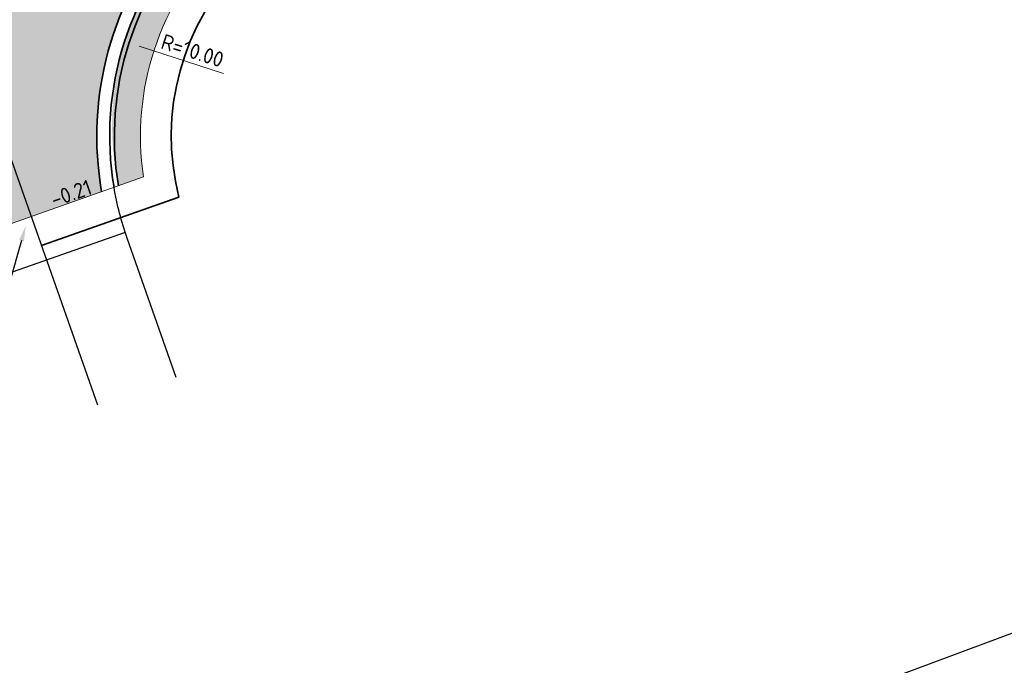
# Model space of a CAD drawing. Header units: metres. Extents: x 132493 to 134960, y 502695 to 503907.
# Tile 53 of 144: x 133093 to 133125, y 502998 to 503019. Entities that reach past the tile are written whole.
import ezdxf
from ezdxf import colors
from ezdxf.entities.mleader import LeaderData, LeaderLine
from ezdxf.math import Vec2, Vec3

# ---------------------------------------------------------------- set-up
doc = ezdxf.new("R2010")
doc.units = ezdxf.units.M
doc.linetypes.add('VH-OPSLUITBAND_150X250', pattern=[24, 16, -2, 4, -2])
doc.linetypes.add('XX-PROJECTGRENS', pattern=[18, 12, -3, 0, -3])
doc.layers.get('Defpoints').update_dxf_attribs({"color": 3})
doc.layers.add('ARC-hoev-gras zaaien', color=73, linetype='Continuous', lineweight=35, plot=False)
doc.layers.add('ARC-hoev-sbs-df-kv-rood-vrijgekomen', color=32, linetype='Continuous', lineweight=18, plot=False)
for name, color, linetype, lineweight in [('B04-WE-AM-M-200', 7, 'Continuous', 18), ('N-WE-KG-GRENS_WERKGRENS-G', 5, 'XX-PROJECTGRENS', 35), ('N-WE-VH-GOOT-G', 40, 'Continuous', 35), ('N-WE-VH-KANTOPSLUITING_OPSLUITBAND_150X250-G', 10, 'VH-OPSLUITBAND_150X250', 35), ('N-WE-VH-KANTOPSLUITING_VOORKANTBAND-G', 7, 'Continuous', 35), ('N-WE-VH-KANTVERHARDING-G', 2, 'Continuous', 18), ('X-XX-AL-AANPIJLING-T25', 7, 'Continuous', 25), ('X-XX-AL-DETAIL1-T25', 7, 'Continuous', 25)]:
    doc.layers.add(name, color=color, linetype=linetype, lineweight=lineweight)
doc.styles.add('NLCS-ISO-M200-T25', font='NLCS-ISO.ttf', dxfattribs={"height": 0.5})
doc.dimstyles.new('NLCS-M200-T25-PIJL_L2_H1', dxfattribs={"dimscale": 0.2, "dimtxt": 2.5, "dimasz": 2.5, "dimexe": 2, "dimexo": 2, "dimgap": 0.7, "dimtad": 1, "dimzin": 0, "dimdsep": 46, "dimtxsty": 'NLCS-ISO-M200-T25', "dimcen": 0, "dimdle": 2, "dimclrd": 256, "dimclre": 256, "dimclrt": 256, "dimadec": 1, "dimazin": 0, "dimtfac": 1, "dimtdec": 3, "dimtofl": 0, "dimtmove": 0, "dimatfit": 3, "dimfxl": 2, "dimfxlon": 1, "dimtfillclr": 256, "dimtolj": 1, "dimtzin": 0, "dimlwd": -1, "dimlwe": -1, "dimarcsym": 0})

# ---------------------------------------------------------------- blocks, each defined once
blk = doc.blocks.new('*D407')
at = {"layer": 'B04-WE-AM-M-200', "transparency": 16777216}
blk.add_line((133100.0909395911, 503017.150570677), (133097.3505664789, 503018.0364347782), dxfattribs=at)
blk.add_solid([(133097.3761991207, 503018.1157279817), (133097.3249338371, 503017.9571415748), (133096.874807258, 503018.1902306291)], dxfattribs=at)
at = {"layer": 'Defpoints', "color": 0, "transparency": 16777216}
for p in [(133096.8748072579, 503018.1902306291), (133106.3899916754, 503015.114313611)]:
    blk.add_point(p, dxfattribs=at)
at = {"layer": 'B04-WE-AM-M-200', "transparency": 16777216, "insert": (133099.0785934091, 503017.8876969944), "char_height": 0.5, "attachment_point": 5, "rotation": 342.08584495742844, "style": 'NLCS-ISO-M200-T25'}
blk.add_mtext('\\A1;R=10.00', dxfattribs=at)

msp = doc.modelspace()

# ---------------------------------------------------------------- hatches: boundary and pattern name
at = {"layer": 'ARC-hoev-gras zaaien', "transparency": 33554623}
h = msp.add_hatch(color=256, dxfattribs=at)
h.dxf.hatch_style = 1
edge = h.paths.add_edge_path()
edge.add_line((133029.139845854, 503010.9486056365), (133035.4609109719, 503013.0811575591))
edge.add_line((133035.4609109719, 503013.0811575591), (133040.3172282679, 503014.8866991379))
edge.add_arc((133057.2070782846, 502968.8296338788), 49.056297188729, 84.9160890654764, 110.13878104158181, ccw=False)
edge.add_line((133061.5541823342, 503017.6929430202), (133083.3475114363, 503015.5444783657))
edge.add_arc((133082.4636333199, 503006.5879857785), 8.99999999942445, 30.9159848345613, 84.36397240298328, ccw=False)
edge.add_line((133090.1849277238, 503011.2120113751), (133091.0016688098, 503011.4996504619))
edge.add_arc((133082.4636333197, 503006.5879857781), 9.849999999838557, 29.91047106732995, 82.97002277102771)
edge.add_line((133083.6691613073, 503016.3639359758), (133082.1784234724, 503016.5139796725))
edge.add_line((133082.1784234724, 503016.5139796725), (133082.1933195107, 503016.6632382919))
edge.add_line((133082.1933195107, 503016.6632382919), (133061.660158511, 503018.6895685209))
edge.add_arc((133057.2175182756, 502968.7874729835), 50.09946298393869, 84.91253382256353, 110.1261042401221)
edge.add_line((133039.9789185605, 503015.8277415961), (133028.7939602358, 503011.8544984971))
edge.add_line((133028.7939602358, 503011.8544984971), (133029.139845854, 503010.9486056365))
edge = h.paths.add_edge_path()
edge.add_line((133135.4492874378, 503048.3346160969), (133135.116722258, 503049.2434830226))
edge.add_line((133135.116722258, 503049.2434830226), (133131.7054843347, 503048.0302056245))
edge.add_arc((133149.0952832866, 503000.8348755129), 50.29715987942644, 110.2270461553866, 133.5934409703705)
edge.add_line((133114.4135487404, 503037.2626338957), (133099.322996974, 503022.1894521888))
edge.add_arc((133105.8472667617, 503015.4509753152), 9.379401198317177, 134.0746943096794, 192.0270171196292)
edge.add_line((133096.6737485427, 503013.4965622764), (133097.4888105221, 503013.7842857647))
edge.add_arc((133106.3899916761, 503015.1143136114), 9.000000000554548, 134.9670057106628, 188.4983466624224, ccw=False)
edge.add_line((133100.0296964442, 503021.4819383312), (133115.1202482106, 503036.555120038))
edge.add_arc((133149.2852648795, 503000.586593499), 49.60829835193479, 108.7841641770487, 133.5269425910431, ccw=False)
edge.add_line((133133.3111923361, 503047.5526692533), (133135.4492874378, 503048.3346160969))
at = {"layer": 'ARC-hoev-sbs-df-kv-rood-vrijgekomen', "transparency": 33554559}
h = msp.add_hatch(color=256, dxfattribs=at)
h.dxf.hatch_style = 1
edge = h.paths.add_edge_path()
edge.add_line((133098.5056026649, 503021.9270083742), (133093.9528230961, 503026.403407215))
edge.add_arc((133081.2083273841, 503047.9110297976), 25.00000000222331, 277.9871509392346, 300.6491653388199, ccw=False)
edge.add_line((133084.6821029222, 503023.1535484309), (133083.7067525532, 503016.9292246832))
edge.add_arc((133082.4786321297, 503006.6018658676), 10.40012595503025, 29.30339838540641, 83.21828509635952, ccw=False)
edge.add_line((133091.5479605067, 503011.6920429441), (133096.1282548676, 503013.3051265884))
edge.add_arc((133106.389991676, 503015.1143136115), 10.42000000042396, 139.1705601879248, 189.9987326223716, ccw=False)

# ---------------------------------------------------------------- linework, layer by layer
at = {"layer": 'Defpoints', "elevation": -7055.849716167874, "flags": 128}
msp.add_lwpolyline([(132981.9915159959, 503031.9902049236), (133161.7297053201, 503098.9338103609), (133190.0358909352, 503022.9339816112), (133010.297701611, 502955.9903761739)], close=True, dxfattribs=at)
at = {"layer": 'Defpoints', "flags": 128}
for points in [[(133096.0048563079, 503006.3703497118), (133090.6576131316, 503021.5536589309)], [(133096.8925649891, 503011.9839963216), (133091.7972698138, 503010.1895401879)]]:
    msp.add_lwpolyline(points, dxfattribs=at)
msp.add_lwpolyline([(133098.5515387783, 503007.2672378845), (133096.9578343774, 503011.7925055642, -0.04279181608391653), (133096.5300316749, 503013.4466239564, -0.04279181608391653)], format="xyb", dxfattribs=at)
at = {"layer": 'N-WE-KG-GRENS_WERKGRENS-G', "flags": 128}
msp.add_lwpolyline([(132713.8574613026, 502831.0580347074, 0.005570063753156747), (132736.3364398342, 502852.2821149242, 0.02528372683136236), (132742.3564131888, 502859.0920275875, 0.02378065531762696), (132764.8374316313, 502894.8777678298), (132764.3316825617, 502900.7720262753), (132769.1033134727, 502908.8440283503), (132770.1472463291, 502910.6100132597, -0.1999422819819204), (132792.8395207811, 502927.5846064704), (132821.6574329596, 502934.8682218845), (132821.8774908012, 502934.9238406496, -0.3826627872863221), (132824.7147034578, 502933.4345395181), (132826.4403593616, 502928.7457023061), (132836.0126593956, 502932.3790914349), (132835.1422824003, 502934.6408631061, -0.4190667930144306), (132837.1916569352, 502939.0343225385), (132839.9460323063, 502940.0107226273), (132859.0093786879, 502946.7684991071), (132896.4310291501, 502960.6877564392), (132897.8682955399, 502961.2223582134, -0.414545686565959), (132902.241647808, 502959.2173635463), (132903.1718656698, 502956.771019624), (132912.9374155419, 502960.2426878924), (132911.7843959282, 502963.3955454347, -0.4150905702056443), (132913.474181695, 502967.0613674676), (132914.7767187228, 502967.5397454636), (132938.3614250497, 502976.2016140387), (132937.6224978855, 502978.218195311), (133021.3873068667, 503008.0323382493), (133021.6649358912, 503007.2559797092), (133025.6326239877, 503008.6090530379), (133041.138442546, 503014.1171993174, -0.1103685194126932), (133061.9198871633, 503016.654221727), (133077.9674409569, 503015.0705569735), (133083.2493027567, 503014.5493125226, -0.006082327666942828), (133083.442742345, 503014.5278438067, -0.2579390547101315), (133089.7072472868, 503009.9835794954), (133098.6401080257, 503013.1295457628, -0.265135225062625), (133100.7363959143, 503020.7744244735), (133115.8269476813, 503035.8476061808, -0.1102594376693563), (133133.4898386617, 503047.0494830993), (133134.6884052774, 503047.4809715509), (133135.5872467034, 503044.9842156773), (133140.9956119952, 503046.8551439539), (133153.4352097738, 503051.2787820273), (133217.6736325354, 503075.2692786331), (133227.6286606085, 503079.1045076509), (133231.4393499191, 503077.3620802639), (133233.221242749, 503081.2590805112), (133256.6406850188, 503090.2815487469), (133275.2480078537, 503097.9132657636), (133286.8641141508, 503102.663705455), (133286.9959372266, 503102.611572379), (133301.2143453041, 503108.4141632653), (133308.6707664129, 503105.028186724), (133316.0634265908, 503108.0857307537), (133318.7108270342, 503114.6835351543), (133331.4339915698, 503120.1368624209), (133350.4881779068, 503128.3037546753), (133350.949471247, 503129.2663756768, -0.0005797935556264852), (133353.8959263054, 503130.4761869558, -0.007004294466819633), (133389.706913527, 503144.5492659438), (133398.1815961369, 503145.8738086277), (133401.0319163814, 503146.3192967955), (133400.8006422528, 503151.1583812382, -0.0522661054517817), (133447.2343836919, 503162.6708405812), (133447.9712047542, 503161.9662686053), (133449.108795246, 503158.5337313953), (133471.022142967, 503165.2937241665, 0.09025762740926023), (133473.9172051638, 503167.2191786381, 0.00453534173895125), (133476.4858831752, 503167.8750114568), (133478.7565008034, 503166.4598963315, 0.01475269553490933), (133490.5712790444, 503170.4471541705)], format="xyb", dxfattribs=at)
at = {"layer": 'N-WE-VH-GOOT-G', "flags": 128}
msp.add_lwpolyline([(133098.5056026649, 503021.9270083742, 0.225488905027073), (133096.1282548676, 503013.3051265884)], format="xyb", dxfattribs=at)
at = {"layer": 'N-WE-VH-KANTOPSLUITING_OPSLUITBAND_150X250-G', "flags": 128}
msp.add_lwpolyline([(133096.6737485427, 503013.4965622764, -0.2420523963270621), (133099.4218870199, 503022.0762111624), (133099.9485547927, 503022.6118654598)], format="xyb", dxfattribs=at)
at = {"layer": 'N-WE-VH-KANTOPSLUITING_VOORKANTBAND-G', "flags": 128}
msp.add_lwpolyline([(133099.8464270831, 503022.712279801), (133099.322996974, 503022.189452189, 0.0002553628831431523), (133099.315773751, 503022.1822299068, 0.242731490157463), (133096.5300316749, 503013.4466239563)], format="xyb", dxfattribs=at)
at = {"layer": 'N-WE-VH-KANTVERHARDING-G', "flags": 128}
msp.add_lwpolyline([(133097.4888105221, 503013.7842857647, -0.2377449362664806), (133100.0255488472, 503021.4777928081), (133100.5531265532, 503022.0047659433)], format="xyb", dxfattribs=at)
msp.add_lwpolyline([(133097.4888105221, 503013.7842857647), (133090.1849277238, 503011.2120113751)], dxfattribs=at)

# ---------------------------------------------------------------- texts
at = {"layer": 'X-XX-AL-DETAIL1-T25', "insert": (133094.4141547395, 503013.2648744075), "char_height": 0.4999999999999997, "attachment_point": 1, "rotation": 19.401195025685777, "style": 'NLCS-ISO-M200-T25'}
msp.add_mtext_dynamic_manual_height_columns('-0.21', width=2.253737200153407, gutter_width=2.499999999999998, heights=[0], dxfattribs=at)

# ---------------------------------------------------------------- dimensions: what is measured, and where the dimension line sits
at = {"layer": 'B04-WE-AM-M-200'}
dim = msp.add_radius_dim(center=(133106.3899916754, 503015.114313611), mpoint=(133096.8748072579, 503018.1902306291), dimstyle='NLCS-M200-T25-PIJL_L2_H1', override={"dimpost": 'R=<>'}, dxfattribs=at)
dim.commit()
dim.dimension.update_dxf_attribs({"geometry": '*D407', "text_midpoint": (133098.9586326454, 503017.5166048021), "dimtype": 164})

# ---------------------------------------------------------------- leaders
at = {"layer": 'X-XX-AL-AANPIJLING-T25'}
ml = msp.add_multileader_mtext('Standard', dxfattribs=at)
ml.set_content('aansluiten op bestaande hoogtes', color=256, style='NLCS-ISO-M200-T25')
ml.set_leader_properties(color=256, linetype='ByLayer', lineweight=-1)
ml.build(insert=Vec2(0, 0))
ml.multileader.update_dxf_attribs({"text_left_attachment_type": 5, "text_right_attachment_type": 5, "dogleg_length": 0.5, "arrow_head_size": 0.5})
ctx = ml.context
ctx.base_point, ctx.char_height, ctx.arrow_head_size, ctx.landing_gap_size, ctx.plane_origin, ctx.plane_x_axis, ctx.plane_y_axis = Vec3(133081.3725032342, 503001.3335435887), 0.5, 0.5, 0.18, Vec3(133072.8274477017, 502986.208667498), Vec3(0.937112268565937, 0.3490280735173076), Vec3(-0.3490280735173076, 0.937112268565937)
ctx.left_attachment, ctx.right_attachment = 5, 5
notes = []
notes.append((ctx, [(1, (1, 1, 0), (133091.6432536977, 503005.1588912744), (-0.937112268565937, -0.3490280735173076), 0.4999999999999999, [(0, [(133093.6629849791, 503012.1981456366)], 0, [])])]))
ctx.mtext.insert, ctx.mtext.text_direction, ctx.mtext.rotation, ctx.mtext.flow_direction = Vec3(133081.3143151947, 503002.0054916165), Vec3(0.937112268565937, 0.3490280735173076), 0.3565337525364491, 5
for ctx, leaders in notes:
    for number, flags, end, landing, length, lines in leaders:
        leader = LeaderData()
        leader.index, (leader.has_last_leader_line, leader.has_dogleg_vector, leader.attachment_direction) = number, flags
        leader.last_leader_point, leader.dogleg_vector, leader.dogleg_length = Vec3(end), Vec3(landing), length
        for number, points, colour, breaks in lines:
            line = LeaderLine()
            line.index, line.vertices, line.color, line.breaks = number, Vec3.list(points), colors.encode_raw_color(colour), breaks
            leader.lines.append(line)
        ctx.leaders.append(leader)

doc.saveas('drawing.dxf')
